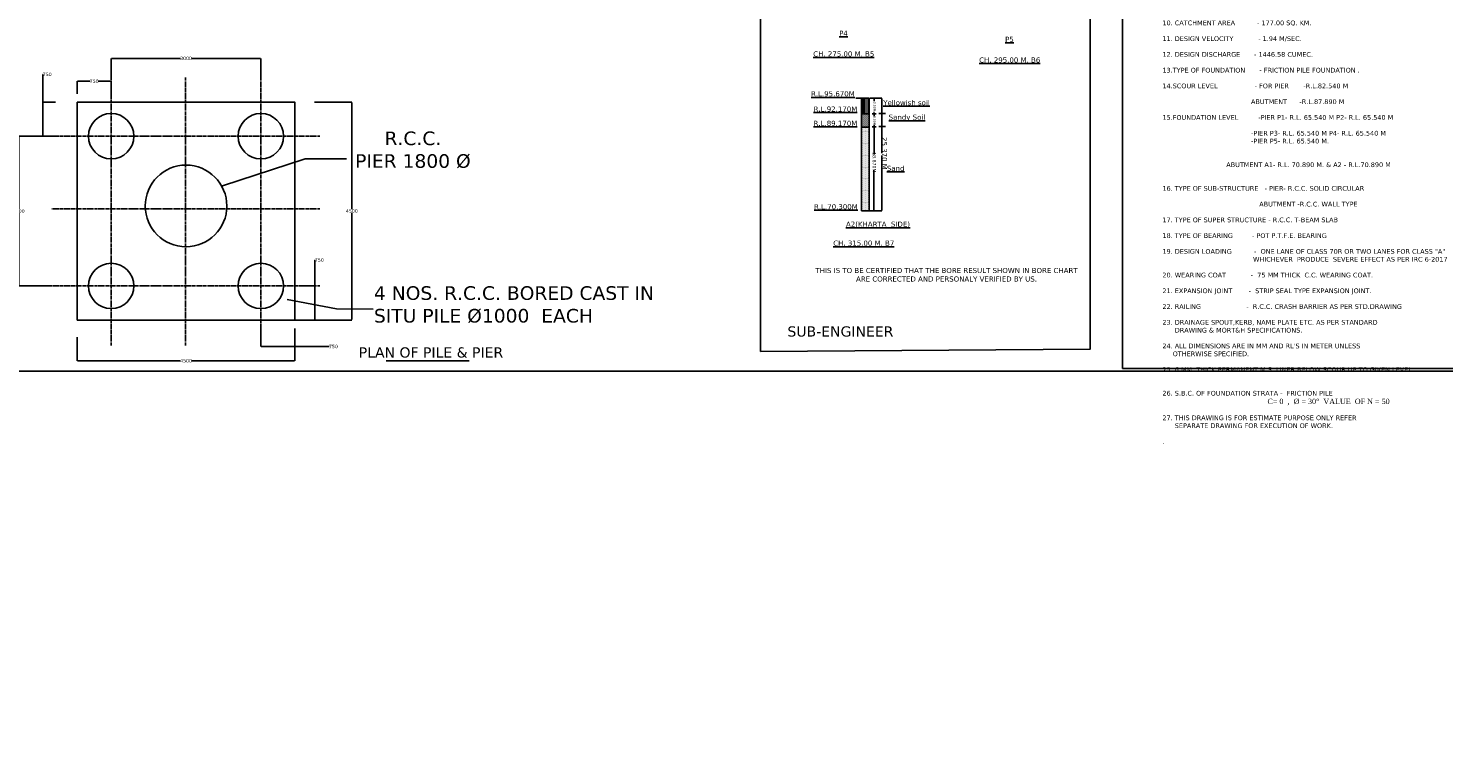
# Model space of a CAD drawing. Header units: metres. Extents: x 3149696 to 156839518, y -5539051 to 9997106.
# Tile 5 of 19: x 147768556 to 151513003, y -765148 to 1158318. Entities that reach past the tile are written whole.
import ezdxf

# ---------------------------------------------------------------- set-up
doc = ezdxf.new("R2010")
doc.units = ezdxf.units.M
doc.header["$MEASUREMENT"] = 0
doc.linetypes.add('CENTER', pattern=[2, 1.25, -0.25, 0.25, -0.25])
doc.layers.add('DIMENISION', color=4, linetype='Continuous', lineweight=13)
doc.layers.add('TEX', color=6, linetype='Continuous')
doc.styles.get("Standard").update_dxf_attribs({"font": 'verdana.ttf', "height": 3500})
doc.dimstyles.get("Standard").update_dxf_attribs({"dimtxt": 3000, "dimasz": 1000, "dimexe": 1.76, "dimexo": 0.855, "dimgap": 0.09, "dimtad": 0, "dimtih": 1, "dimtoh": 1, "dimdec": 0, "dimlfac": 0.1, "dimzin": 0, "dimdsep": 46, "dimtxsty": 'Standard', "dimcen": 0.095, "dimclrd": 7, "dimclrt": 256, "dimadec": 0, "dimazin": 0, "dimtfac": 1, "dimtdec": 0, "dimtofl": 0, "dimtmove": 0, "dimatfit": 3, "dimfxl": 0.18, "dimtolj": 1, "dimtzin": 0, "dimarcsym": 0})

# ---------------------------------------------------------------- blocks, each defined once
blk = doc.blocks.new('*D173')
at = {"color": 0, "lineweight": -2, "transparency": 16777216}
for p, q in [((147897820, 341295), (147897820, 279218)), ((148473820, 341295), (148473820, 279218))]:
    blk.add_line(p, q, dxfattribs=at)
at = {"color": 7, "lineweight": -2, "transparency": 16777216}
for p, q in [((147898820, 279220), (148170721, 279220)), ((148472820, 279220), (148200919, 279220))]:
    blk.add_line(p, q, dxfattribs=at)
at = {"color": 7, "transparency": 16777216}
for points in [[(147898820, 279387), (147898820, 279053), (147897820, 279220)], [(148472820, 279387), (148472820, 279053), (148473820, 279220)]]:
    blk.add_solid(points, dxfattribs=at)
at = {"layer": 'Defpoints', "color": 0, "transparency": 16777216}
for p in [(147897820, 341296), (148473820, 341296), (148473820, 279220)]:
    blk.add_point(p, dxfattribs=at)
at = {"transparency": 16777216, "insert": (148185820, 279220), "char_height": 3500, "attachment_point": 5}
blk.add_mtext('\\A1;{\\H2.57143x;4500}', dxfattribs=at)
blk = doc.blocks.new('*D174')
at = {"color": 0, "lineweight": -2, "transparency": 16777216}
for p, q in [((148525345, 962983), (148624425, 962983)), ((148525345, 386983), (148624425, 386983))]:
    blk.add_line(p, q, dxfattribs=at)
at = {"color": 7, "lineweight": -2, "transparency": 16777216}
for p, q in [((148624424, 961983), (148624424, 679668)), ((148624424, 387983), (148624424, 670299))]:
    blk.add_line(p, q, dxfattribs=at)
at = {"color": 7, "transparency": 16777216}
for points in [[(148624257, 961983), (148624590, 961983), (148624424, 962983)], [(148624257, 387983), (148624590, 387983), (148624424, 386983)]]:
    blk.add_solid(points, dxfattribs=at)
at = {"layer": 'Defpoints', "color": 0, "transparency": 16777216}
for p in [(148525344, 962983), (148525344, 386983), (148624424, 386983)]:
    blk.add_point(p, dxfattribs=at)
at = {"transparency": 16777216, "insert": (148624424, 674983), "char_height": 3500, "attachment_point": 5}
blk.add_mtext('\\A1;{\\H2.57143x;4500}', dxfattribs=at)
blk = doc.blocks.new('*D178')
at = {"color": 0, "lineweight": -2, "transparency": 16777216}
for p, q in [((147987820, 1027904), (147987820, 1078895)), ((148383820, 1027904), (148383820, 1078895))]:
    blk.add_line(p, q, dxfattribs=at)
at = {"color": 7, "lineweight": -2, "transparency": 16777216}
for p, q in [((147988820, 1078893), (148170993, 1078893)), ((148382820, 1078893), (148200647, 1078893))]:
    blk.add_line(p, q, dxfattribs=at)
at = {"color": 7, "transparency": 16777216}
for points in [[(147988820, 1079060), (147988820, 1078726), (147987820, 1078893)], [(148382820, 1079060), (148382820, 1078726), (148383820, 1078893)]]:
    blk.add_solid(points, dxfattribs=at)
at = {"layer": 'Defpoints', "color": 0, "transparency": 16777216}
for p in [(148383820, 1078893), (147987820, 1027903), (148383820, 1027903)]:
    blk.add_point(p, dxfattribs=at)
at = {"transparency": 16777216, "insert": (148185820, 1078893), "char_height": 3500, "attachment_point": 5}
blk.add_mtext('\\A1;{\\H2.57143x;3000}', dxfattribs=at)
blk = doc.blocks.new('*D179')
at = {"color": 0, "lineweight": -2, "transparency": 16777216}
for p, q in [((147829621, 872983), (147743134, 872983)), ((147829621, 476983), (147743134, 476983))]:
    blk.add_line(p, q, dxfattribs=at)
at = {"color": 7, "lineweight": -2, "transparency": 16777216}
for p, q in [((147743136, 871983), (147743136, 679671)), ((147743136, 477983), (147743136, 670296))]:
    blk.add_line(p, q, dxfattribs=at)
at = {"color": 7, "transparency": 16777216}
for points in [[(147742969, 871983), (147743303, 871983), (147743136, 872983)], [(147742969, 477983), (147743303, 477983), (147743136, 476983)]]:
    blk.add_solid(points, dxfattribs=at)
at = {"layer": 'Defpoints', "color": 0, "transparency": 16777216}
for p in [(147829622, 872983), (147743136, 476983), (147829622, 476983)]:
    blk.add_point(p, dxfattribs=at)
at = {"transparency": 16777216, "insert": (147743136, 674983), "char_height": 3500, "attachment_point": 5}
blk.add_mtext('\\A1;{\\H2.57143x;3000}', dxfattribs=at)
blk = doc.blocks.new('*D175')
at = {"color": 0, "lineweight": -2, "transparency": 16777216}
for p, q in [((147897820, 985178), (147897820, 1018269)), ((147987820, 985178), (147987820, 1018269))]:
    blk.add_line(p, q, dxfattribs=at)
at = {"color": 7, "lineweight": -2, "transparency": 16777216}
for p, q in [((147898820, 1018268), (147931889, 1018268)), ((147986820, 1018268), (147953751, 1018268))]:
    blk.add_line(p, q, dxfattribs=at)
at = {"color": 7, "transparency": 16777216}
for points in [[(147898820, 1018434), (147898820, 1018101), (147897820, 1018268)], [(147986820, 1018434), (147986820, 1018101), (147987820, 1018268)]]:
    blk.add_solid(points, dxfattribs=at)
at = {"layer": 'Defpoints', "color": 0, "transparency": 16777216}
for p in [(147987820, 1018268), (147897820, 985178), (147987820, 985178)]:
    blk.add_point(p, dxfattribs=at)
at = {"transparency": 16777216, "insert": (147942820, 1018268), "char_height": 3500, "attachment_point": 5}
blk.add_mtext('\\A1;{\\H2.57143x;750}', dxfattribs=at)
blk = doc.blocks.new('*D176')
at = {"color": 7, "lineweight": -2, "transparency": 16777216}
for p, q in [((147806620, 962983), (147806620, 1036455)), ((147806620, 1036455), (147807620, 1036455)), ((147806620, 873983), (147806620, 961983))]:
    blk.add_line(p, q, dxfattribs=at)
at = {"color": 0, "lineweight": -2, "transparency": 16777216}
for p, q in [((147840614, 962983), (147806618, 962983)), ((147840614, 872983), (147806618, 872983))]:
    blk.add_line(p, q, dxfattribs=at)
at = {"color": 7, "transparency": 16777216}
for points in [[(147806453, 961983), (147806786, 961983), (147806620, 962983)], [(147806453, 873983), (147806786, 873983), (147806620, 872983)]]:
    blk.add_solid(points, dxfattribs=at)
at = {"layer": 'Defpoints', "color": 0, "transparency": 16777216}
for p in [(147840615, 962983), (147806620, 872983), (147840615, 872983)]:
    blk.add_point(p, dxfattribs=at)
at = {"transparency": 16777216, "insert": (147818551, 1036455), "char_height": 3500, "attachment_point": 5}
blk.add_mtext('\\A1;{\\H2.57143x;750}', dxfattribs=at)
blk = doc.blocks.new('*D177')
at = {"color": 0, "lineweight": -2, "transparency": 16777216}
for p, q in [((148383820, 364207), (148383820, 316865)), ((148473820, 364207), (148473820, 316865))]:
    blk.add_line(p, q, dxfattribs=at)
at = {"color": 7, "lineweight": -2, "transparency": 16777216}
for p, q in [((148384820, 316867), (148472820, 316867)), ((148473820, 316867), (148564793, 316867))]:
    blk.add_line(p, q, dxfattribs=at)
at = {"color": 7, "transparency": 16777216}
for points in [[(148384820, 317033), (148384820, 316700), (148383820, 316867)], [(148472820, 317033), (148472820, 316700), (148473820, 316867)]]:
    blk.add_solid(points, dxfattribs=at)
at = {"layer": 'Defpoints', "color": 0, "transparency": 16777216}
for p in [(148383820, 364207), (148473820, 364207), (148473820, 316867)]:
    blk.add_point(p, dxfattribs=at)
at = {"transparency": 16777216, "insert": (148575725, 316867), "char_height": 3500, "attachment_point": 5}
blk.add_mtext('\\A1;{\\H2.57143x;750}', dxfattribs=at)
blk = doc.blocks.new('*D180')
at = {"color": 7, "lineweight": -2, "transparency": 16777216}
for p, q in [((148526404, 476983), (148526404, 545587)), ((148526404, 545587), (148527404, 545587)), ((148526404, 387983), (148526404, 475983))]:
    blk.add_line(p, q, dxfattribs=at)
at = {"color": 0, "lineweight": -2, "transparency": 16777216}
for p, q in [((148483870, 476983), (148526406, 476983)), ((148473821, 386983), (148526406, 386983))]:
    blk.add_line(p, q, dxfattribs=at)
at = {"color": 7, "transparency": 16777216}
for points in [[(148526238, 475983), (148526571, 475983), (148526404, 476983)], [(148526238, 387983), (148526571, 387983), (148526404, 386983)]]:
    blk.add_solid(points, dxfattribs=at)
at = {"layer": 'Defpoints', "color": 0, "transparency": 16777216}
for p in [(148483870, 476983), (148473820, 386983), (148526404, 386983)]:
    blk.add_point(p, dxfattribs=at)
at = {"transparency": 16777216, "insert": (148538335, 545587), "char_height": 3500, "attachment_point": 5}
blk.add_mtext('\\A1;{\\H2.57143x;750}', dxfattribs=at)

msp = doc.modelspace()

# ---------------------------------------------------------------- hatches: boundary and pattern name
h = msp.add_hatch()
h.set_pattern_fill('MUDST', scale=5000, style=0)
h.set_pattern_definition([(0, (65890775.1, -1216923.1), (2500, 1250), [1250, -1250, 0, -1250, 0, -1250])])
edge = h.paths.add_edge_path()
edge.add_line((149992665.2, 973262.9), (149972415.2, 973262.9))
edge.add_line((149972415.2, 973262.9), (149972415.2, 910520.4))
edge.add_line((149972415.2, 933468.4), (149992665.2, 933468.4))
edge.add_line((149992665.2, 933468.4), (149992665.2, 973813.3))
h = msp.add_hatch()
h.set_pattern_fill('DOTS', scale=39000, style=0)
h.set_pattern_definition([(0, (65890775, -1216923), (1218.75, 2437.5), [0, -2437.5])])
edge = h.paths.add_edge_path()
edge.add_line((149992665.2, 896684.4), (149972415.2, 896684.4))
edge.add_line((149972415.2, 896684.4), (149972415.2, 675567.8))
edge.add_line((149972415.2, 675567.8), (149992665.2, 675567.8))
edge.add_line((149992665.2, 675567.8), (149992665.2, 908541.3))
at = {"layer": 'TEX'}
h = msp.add_hatch(dxfattribs=at)
h.set_pattern_fill('CROSS', scale=3500)
h.set_pattern_definition([(0, (65252468.6, -1216923.1), (875, 875), [437.5, -1312.5]), (90, (65252687.3, -1217141.8), (-875, 875), [437.5, -1312.5])])
h.paths.add_polyline_path([(149992665.2, 932540.4), (149972415.2, 932540.4), (149972415.2, 896684.4), (149992665.2, 896684.4)])

# ---------------------------------------------------------------- linework, layer by layer
at = {"color": 7, "linetype": 'CENTER', "ltscale": 5000}
for p, q in [((147987819.9, 1027903.3), (147987819.9, 318014)), ((148184566.5, 1027903.3), (148184566.5, 318014)), ((148383819.9, 1027903.3), (148383819.9, 318014)), ((148539511.2, 872983.2), (147829621.8, 872983.2)), ((148539511.2, 680975.7), (147829621.8, 680975.7)), ((148539511.2, 476983.2), (147829621.8, 476983.2))]:
    msp.add_line(p, q, dxfattribs=at)
at = {"color": 7}
for p, q in [((149972415.2, 973813.3), (149958240.2, 973813.3)), ((150006840.2, 973813.3), (149996002.6, 973813.3)), ((148500788.4, 813352.8), (148610748.1, 813352.8))]:
    msp.add_line(p, q, dxfattribs=at)
msp.add_lwpolyline([(147897819.9, 962983.2), (148473819.9, 962983.2), (148473819.9, 386983.2), (147897819.9, 386983.2)], close=True)
for centre, radius in [((147987819.9, 872983.2), 60000), ((148383821.1, 872983.2), 60000), ((148185819.9, 688627), 108000), ((147987819.9, 476984.4), 60000), ((148383821.1, 476983.2), 60000)]:
    msp.add_circle(centre, radius)
at = {"layer": 'DIMENISION', "color": 7}
msp.add_line((150006357.6, 928514.5), (150006357.6, 937265.6), dxfattribs=at)
for points in [[(150006190.9, 933540.4), (150006524.2, 933540.4), (150006357.6, 932540.4)], [(150006190.9, 931540.4), (150006524.2, 931540.4), (150006357.6, 932540.4)], [(150006152.9, 896624.4), (150006486.2, 896624.4), (150006319.6, 897624.4)]]:
    msp.add_solid(points, dxfattribs=at)
at = {"layer": 'TEX', "color": 1}
for p, q in [((149972415.2, 675567.8), (149972415.2, 973813.3)), ((149992665.2, 973813.3), (149992665.2, 675567.8)), ((149995717.1, 973813.3), (150006359.3, 973813.3)), ((149997210.9, 973813.3), (150026529.8, 973813.3)), ((149972415.2, 736439.3), (149972415.2, 908237.9)), ((149992665.2, 908237.9), (149992665.2, 736439.3)), ((150000808.9, 932510.9), (150011500.8, 932510.9)), ((150006319.6, 898624.4), (150006319.6, 902073.1)), ((150006357.6, 931540.4), (150006357.6, 926140.1)), ((150018211.3, 932699.4), (150036398.3, 932699.4)), ((150018606.8, 898762.9), (150036063.1, 898762.9)), ((149972415.2, 896684.4), (149992665.2, 896684.4)), ((149972415.2, 896684.4), (149992665.2, 896684.4)), ((150000808.9, 897624.4), (150011500.8, 897624.4)), ((150005826.3, 675567.8), (150005826.3, 782858.1)), ((149992665.2, 675567.8), (149972415.2, 675567.8)), ((149993705.4, 675567.8), (150026529.8, 675567.8)), ((149994564.9, 675567.8), (150005826.3, 675567.8)), ((148715305.5, 278670), (148935160.5, 278670))]:
    msp.add_line(p, q, dxfattribs=at)
at = {"layer": 'TEX', "color": 7}
for p, q in [((150006357.6, 972813.3), (150006357.6, 965483.2)), ((150026528.1, 972813.3), (150026528.1, 827815.5)), ((150006319.6, 900296.9), (150006319.6, 824682.4)), ((150026528.1, 676567.8), (150026528.1, 821565.5))]:
    msp.add_line(p, q, dxfattribs=at)
at = {"layer": 'TEX', "color": 1}
for points in [[(152335228, 251640.5), (145797646, 251640.5), (145797646, 3853393.5), (152335228, 3853393.5)], [(149705964, 2678331.8), (150578101.5, 2684773), (150578157.2, 310199.6), (149706019.8, 303758.4)], [(150663394.5, 1609900), (151636654.5, 1609900), (151636654.5, 258790), (150663394.5, 258790)], [(149992665.2, 896684.4), (149972415.2, 896684.4), (149972415.2, 973813.3), (149992665.2, 973813.3)], [(149972415.2, 932540.4), (149992665.2, 932540.4), (149992665.2, 896684.4), (149972415.2, 896684.4)]]:
    msp.add_lwpolyline(points, close=True, dxfattribs=at)
at = {"layer": 'TEX', "color": 3}
msp.add_circle((149071440, 2229027.5), 7768078.3, dxfattribs=at)
at = {"layer": 'TEX', "color": 7}
for points in [[(150006190.9, 972813.3), (150006524.2, 972813.3), (150006357.6, 973813.3)], [(150026361.4, 972813.3), (150026694.7, 972813.3), (150026528.1, 973813.3)], [(150006152.9, 898624.4), (150006486.2, 898624.4), (150006319.6, 897624.4)], [(150005657.9, 676567.8), (150005991.2, 676567.8), (150005824.6, 675567.8)], [(150026361.4, 676567.8), (150026694.7, 676567.8), (150026528.1, 675567.8)]]:
    msp.add_solid(points, dxfattribs=at)

# ---------------------------------------------------------------- texts
at = {"color": 7}
for s, insert, char_height, width, attachment_point in [('{\\LP4}', (149936640, 1151990.9), 13500, 392593.644, 3), ('{\\LP5}', (150375702, 1135972.4), 13500, 392593.644, 3), ('{\\LCH. 275.00 M. B5}', (150006721.7, 1097332.9), 13500, 392593.644, 3), ('{\\LCH. 295.00 M. B6}', (150445783.7, 1081314.4), 13500, 392593.644, 3), ('{\\LR.L.95.670M}', (149954932.2, 991956.3), 13500, 392593.644, 3), ('{\\LR.L.92.170M}', (149961657.1, 951536.1), 13500, 392593.644, 3), ('{\\LYellowish soil}', (150153452, 968507.7), 13500, 392593.644, 3), ('{\\LR.L.89.170M}', (149961657.1, 913892.1), 13500, 392593.644, 3), ('{\\L  Sandy Soil}', (150141488.5, 930134.3), 13500, 392593.644, 3), ('R.C.C. \\PPIER 1800 %%C', (148786066.8, 836597.1), 36000, 583247.077, 5), ('{\\LSand }', (150086533.2, 794927.5), 13500, 392593.644, 3), ('{\\LR.L.70.300M}', (149962891, 693248.6), 13500, 392593.644, 3), ('{\\LA2(KHARTA  SIDE)}', (150101160.1, 647129), 13500, 392593.644, 3), ('{\\LCH. 315.00 M. B7}', (150059616.2, 597023.8), 13500, 392593.644, 3), ('THIS IS TO BE CERTIFIED THAT THE BORE RESULT SHOWN IN BORE CHART ARE CORRECTED AND PERSONALY VERIFIED BY US.', (150197674.9, 524675.3), 13500, 724548.181, 2), ('SUB-ENGINEER', (149916999.4, 370212.3), 27000, 1449096.362, 2), ('PLAN OF PILE & PIER', (148833773.3, 314717.4), 27000, 1449096.362, 2)]:
    msp.add_mtext(s, dxfattribs=dict(at, insert=insert, char_height=char_height, width=width, attachment_point=attachment_point))
at = {"insert": (148682948.1, 476283.5), "char_height": 36000, "width": 745563.917, "attachment_point": 1}
msp.add_mtext('4 NOS. R.C.C. BORED CAST IN SITU PILE %%C1000  EACH', dxfattribs=at)
at = {"layer": 'TEX', "color": 213, "insert": (150768812.4, 1595670.8), "char_height": 3500, "width": 2768325, "attachment_point": 1}
msp.add_mtext('{\\H3.57143x;\\C7;NOTES :-\\P\\P\\pxt27;01. TYPE OF BRIDGE           - HIGH LEVEL BRIDGE\\P\\ptz;\\P02. LENGTH OF BRIDGE ^I    - 120.000M ( 06 SPAN @ 20.000 M EACH+2 ABT 7.50M. EACH) \\P\\P03. OVERALL WIDTH ^I^I      - 8.400 M.\\P\\P04. CLEAR WIDTH^I^I          - 7.500 M.\\P\\P05. FORMATION LEVEL^I^I   - R.L. 100.775 M.\\P \\P06. H.F.L.^I^I^I^I                  - R.L. 97.200 M.\\P\\P07.SOFFIT LEVEL                 - R.L. 98.700 M.\\P                                      \\P08. L.B.L.^I^I^I^I                    - R.L. 92.850 M.\\P\\P09. LOWEST WATER LEVEL^I   - DRY IN SUMMER\\P \\P10. CATCHMENT AREA^I          - 177.00 SQ. KM.\\P\\P11. DESIGN VELOCITY^I^I        - 1.94 M/SEC.\\P\\P12. DESIGN DISCHARGE^I      - 1446.58 CUMEC.              \\P\\P13.TYPE OF FOUNDATION^I      - FRICTION PILE FOUNDATION .\\P\\P\\pt25;14.SCOUR LEVEL                  - FOR PIER       -R.L.82.540 M                                         \\P\\ptz;                                              \\P                                           ABUTMENT      -R.L.87.890 M\\P\\P15.FOUNDATION LEVEL^I        -PIER P1- R.L. 65.540 M P2- R.L. 65.540 M\\P\\P                                           -PIER P3- R.L. 65.540 M P4- R.L. 65.540 M \\P                                           -PIER P5- R.L. 65.540 M.\\P\\P                                                             \\P                               ABUTMENT A1- R.L. 70.890 M. & A2 - R.L.70.890 M \\P          ^I^I^I^I     ^I    \\P \\P16. TYPE OF SUB-STRUCTURE   - PIER- R.C.C. SOLID CIRCULAR\\P^I^I^I^I^I^I\\P                                               ABUTMENT -R.C.C. WALL TYPE\\P\\P17. TYPE OF SUPER STRUCTURE - R.C.C. T-BEAM SLAB\\P\\P18. TYPE OF BEARING^I^I     - POT P.T.F.E. BEARING\\P\\P19. DESIGN LOADING^I^I      -  ONE LANE OF CLASS 70R OR TWO LANES FOR CLASS "A"  ^I^I^I^I^I^I\\P                                            WHICHEVER  PRODUCE  SEVERE EFFECT AS PER IRC 6-2017\\P\\P\\pt26;20. WEARING COAT            -  75 MM THICK  C.C. WEARING COAT.\\P\\ptz;\\P\\pt27,28;21. EXPANSION JOINT        -  STRIP SEAL TYPE EXPANSION JOINT.\\P\\ptz;\\P\\pt4,26;22. RAILING                      -  R.C.C. CRASH BARRIER AS PER STD.DRAWING \\P\\ptz;\\P23. DRAINAGE SPOUT,KERB, NAME PLATE ETC. AS PER STANDARD   \\P      DRAWING & MORT&H SPECIFICATIONS.\\P\\P24. ALL DIMENSIONS ARE IN MM AND RL\'S IN METER UNLESS \\P     OTHERWISE SPECIFIED.\\P\\P25. 6 MM. THICK PERMANENT M.S. LINER BELOW SCOUR UP TO GIVEN LEVEL.\\P\\P\\P26. S.B.C. OF FOUNDATION STRATA -  FRICTION PILE                                                                    \\P                                                   \\fTimes New Roman|b0|i0|c0|p18;\\H1.12x;C= 0  ,  %%C = 30%%D  VALUE  OF N = 50\\P\\fVerdana|b0|i0|c0|p34;\\H0.89286x;\\P27. THIS DRAWING IS FOR ESTIMATE PURPOSE ONLY REFER \\P      SEPARATE DRAWING FOR EXECUTION OF WORK. \\P\\P.\\P   \\P\\P\\H0.28x;\\P\\P                                       }', dxfattribs=at)
at = {"layer": 'TEX', "attachment_point": 5, "rotation": 270}
for s, insert, char_height in [('\\A1;3.50M', (150007244.4, 951374.4), 6000), ('\\A1;3.00M', (150007128.7, 914405.7), 6000), ('\\A1;25.370 M.', (150033504.2, 824600.4), 13500), ('\\A1;18.870M', (150006785.3, 803929.4), 9000.005)]:
    msp.add_mtext(s, dxfattribs=dict(at, insert=insert, char_height=char_height))

# ---------------------------------------------------------------- dimensions: what is measured, and where the dimension line sits
at = {"color": 7}
for base, p1, p2, text, picture, middle in [((148383819.9, 1078893), (147987819.9, 1027903.3), (148383819.9, 1027903.3), '{\\H2.57143x;3000}', '*D178', (148185819.9, 1078893)), ((147987819.9, 1018267.5), (147897819.9, 985177.6), (147987819.9, 985177.6), '{\\H2.57143x;750}', '*D175', (147942819.9, 1018267.5)), ((148473819.9, 279220.2), (147897819.9, 341295.5), (148473819.9, 341295.5), '{\\H2.57143x;4500}', '*D173', (148185819.9, 279220.2))]:
    dim = msp.add_linear_dim(base=base, p1=p1, p2=p2, text=text, dimstyle='Standard', dxfattribs=at)
    dim.commit()
    dim.dimension.update_dxf_attribs({"geometry": picture, "text_midpoint": middle})
for base, p1, p2, picture, middle in [((147806619.7, 872983.2), (147840614.6, 962983.2), (147840614.6, 872983.2), '*D176', (147818550.9, 1036455.2)), ((148526404.2, 386983.2), (148483869.5, 476983.2), (148473819.9, 386983.2), '*D180', (148538335.4, 545586.9))]:
    dim = msp.add_linear_dim(base=base, p1=p1, p2=p2, angle=90, text='{\\H2.57143x;750}', dimstyle='Standard', dxfattribs=at)
    dim.commit()
    dim.dimension.update_dxf_attribs({"geometry": picture, "text_midpoint": middle, "dimtype": 160})
for base, p1, p2, text, picture, middle in [((148624423.6, 386983.2), (148525344.4, 962983.2), (148525344.4, 386983.2), '{\\H2.57143x;4500}', '*D174', (148624423.6, 674983.2)), ((147743135.8, 476983.2), (147829621.8, 872983.2), (147829621.8, 476983.2), '{\\H2.57143x;3000}', '*D179', (147743135.8, 674983.2))]:
    dim = msp.add_linear_dim(base=base, p1=p1, p2=p2, angle=90, text=text, dimstyle='Standard', dxfattribs=at)
    dim.commit()
    dim.dimension.update_dxf_attribs({"geometry": picture, "text_midpoint": middle})
dim = msp.add_linear_dim(base=(148473819.9, 316866.7), p1=(148383819.9, 364207.4), p2=(148473819.9, 364207.4), text='{\\H2.57143x;750}', dimstyle='Standard', dxfattribs=at)
dim.commit()
dim.dimension.update_dxf_attribs({"geometry": '*D177', "text_midpoint": (148575724.6, 316866.7), "dimtype": 160})

# ---------------------------------------------------------------- leaders
msp.add_leader([(148282607.9, 741598.3), (148500788.4, 813352.8)], dimstyle='Standard', override={"dimgap": 0.09, "dimtad": 0}, dxfattribs=at)
at = {"color": 7, "annotation_type": 0, "has_hookline": 1, "hookline_direction": 0, "text_width": 694323.7}
msp.add_leader([(148453796.9, 441312.8), (148583504, 416625.8), (148680939.2, 415398.6)], dimstyle='Standard', override={"dimgap": 0.09, "dimtad": 0}, dxfattribs=at)

doc.saveas('drawing.dxf')
